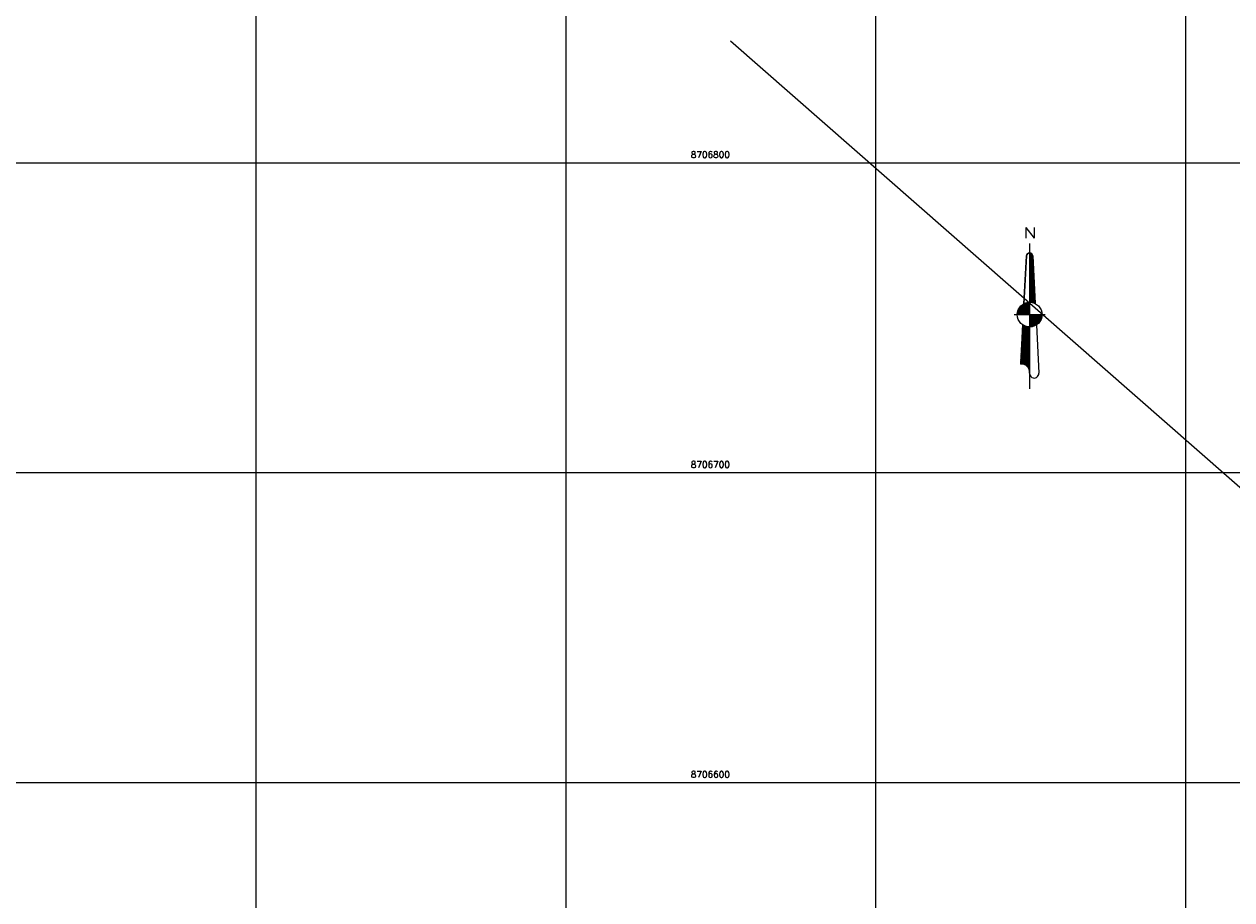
# Model space of a CAD drawing. Header units: millimetres. Extents: x 196436 to 199900, y 8705373 to 8708636.
# Tile 7 of 92: x 196825 to 197215, y 8706562 to 8706845. Entities that reach past the tile are written whole.
import ezdxf
from ezdxf.enums import TextEntityAlignment as Align

# ---------------------------------------------------------------- set-up
doc = ezdxf.new("R2010")
doc.units = ezdxf.units.MM
doc.header["$LTSCALE"] = 5
for name, color, linetype in [('MALHA', 9, 'Continuous'), ('NORTE', 7, 'Continuous'), ('TXT_COORD', 3, 'Continuous')]:
    doc.layers.add(name, color=color, linetype=linetype)
doc.styles.add('AG6', font='ROMANS.SHX', dxfattribs={"width": 1.3, "height": 3})
doc.styles.add('GEOSIS', font='ROMANS.SHX')

# ---------------------------------------------------------------- blocks, each defined once
blk = doc.blocks.new('*X30')
at = {"color": 0}
for p, q in [((9739.61, 10071.95), (9739.72, 10072.06)), ((9739.61, 10071.59), (9740, 10071.99)), ((9739.61, 10071.24), (9740.22, 10071.85)), ((9740.62, 10070.74), (9739.61, 10071.76)), ((9739.61, 10070.88), (9740.4, 10071.68)), ((9739.61, 10070.53), (9740.53, 10071.45)), ((9740.64, 10070.37), (9739.61, 10071.41)), ((9739.61, 10070.18), (9740.6, 10071.17)), ((9740.66, 10070), (9739.61, 10071.05)), ((9739.61, 10069.82), (9740.62, 10070.84)), ((9740.68, 10069.62), (9739.61, 10070.7)), ((9739.61, 10069.47), (9740.64, 10070.5)), ((9740.7, 10069.25), (9739.61, 10070.34)), ((9739.61, 10069.12), (9740.65, 10070.16)), ((9740.72, 10068.88), (9739.61, 10069.99)), ((9740.6, 10071.11), (9739.65, 10072.07)), ((9740.41, 10071.66), (9740.2, 10071.87)), ((9739.61, 10068.76), (9740.67, 10069.83)), ((9740.74, 10068.5), (9739.61, 10069.64)), ((9739.61, 10068.41), (9740.69, 10069.49)), ((9740.76, 10068.13), (9739.61, 10069.28)), ((9739.61, 10068.06), (9740.71, 10069.16)), ((9740.78, 10067.76), (9739.61, 10068.93)), ((9739.61, 10067.7), (9740.72, 10068.82)), ((9740.8, 10067.38), (9739.61, 10068.58)), ((9739.61, 10067.35), (9740.74, 10068.49)), ((9740.82, 10067.01), (9739.61, 10068.22)), ((9739.61, 10067), (9740.76, 10068.15)), ((9740.84, 10066.64), (9739.61, 10067.87)), ((9739.61, 10066.64), (9740.78, 10067.81)), ((9740.86, 10066.26), (9739.61, 10067.52)), ((9739.61, 10066.29), (9740.79, 10067.48)), ((9740.88, 10065.89), (9739.61, 10067.16)), ((9739.61, 10065.94), (9740.81, 10067.14)), ((9739.61, 10065.58), (9740.83, 10066.81)), ((9740.9, 10065.52), (9739.61, 10066.81)), ((9739.61, 10065.23), (9740.85, 10066.47)), ((9740.92, 10065.14), (9739.61, 10066.46)), ((9739.61, 10064.87), (9740.86, 10066.13)), ((9740.94, 10064.77), (9739.61, 10066.1)), ((9739.61, 10064.52), (9740.88, 10065.8)), ((9740.96, 10064.4), (9739.61, 10065.75)), ((9739.61, 10064.17), (9740.9, 10065.46)), ((9740.98, 10064.02), (9739.61, 10065.39)), ((9739.61, 10063.81), (9740.92, 10065.13)), ((9741, 10063.65), (9739.61, 10065.04)), ((9739.61, 10063.46), (9740.94, 10064.79)), ((9741.02, 10063.28), (9739.61, 10064.69)), ((9739.61, 10063.11), (9740.95, 10064.45)), ((9741.03, 10062.9), (9739.61, 10064.33)), ((9739.61, 10062.75), (9740.97, 10064.12)), ((9741.05, 10062.53), (9739.61, 10063.98)), ((9739.61, 10062.4), (9740.99, 10063.78)), ((9741.07, 10062.16), (9739.61, 10063.63)), ((9739.61, 10062.05), (9741.01, 10063.45)), ((9741.09, 10061.79), (9739.61, 10063.27)), ((9739.61, 10061.69), (9741.02, 10063.11)), ((9741.11, 10061.41), (9739.61, 10062.92)), ((9739.61, 10061.34), (9741.04, 10062.78)), ((9741.13, 10061.04), (9739.61, 10062.57)), ((9739.61, 10060.99), (9741.06, 10062.44)), ((9741.15, 10060.67), (9739.61, 10062.21)), ((9739.61, 10060.63), (9741.08, 10062.1)), ((9741.17, 10060.29), (9739.61, 10061.86)), ((9739.61, 10060.28), (9741.09, 10061.77)), ((9741.19, 10059.92), (9739.61, 10061.51)), ((9739.61, 10059.92), (9741.11, 10061.43)), ((9741.21, 10059.55), (9739.61, 10061.15)), ((9739.61, 10059.57), (9741.13, 10061.1)), ((9741.23, 10059.17), (9739.61, 10060.8)), ((9739.61, 10059.22), (9741.15, 10060.76)), ((9741.25, 10058.8), (9739.61, 10060.45)), ((9739.61, 10058.86), (9741.17, 10060.42)), ((9739.61, 10058.51), (9741.18, 10060.09)), ((9741.27, 10058.43), (9739.61, 10060.09)), ((9739.61, 10058.16), (9741.2, 10059.75)), ((9741.29, 10058.05), (9739.61, 10059.74)), ((9739.61, 10057.8), (9741.22, 10059.42)), ((9741.31, 10057.68), (9739.61, 10059.38)), ((9739.61, 10057.45), (9741.24, 10059.08)), ((9741.33, 10057.31), (9739.61, 10059.03)), ((9739.61, 10057.1), (9741.25, 10058.74)), ((9741.35, 10056.93), (9739.61, 10058.68)), ((9739.61, 10056.74), (9741.27, 10058.41)), ((9741.37, 10056.56), (9739.61, 10058.32)), ((9739.61, 10056.39), (9741.29, 10058.07)), ((9741.39, 10056.19), (9739.61, 10057.97)), ((9741.41, 10055.81), (9739.61, 10057.62)), ((9741.09, 10055.78), (9739.61, 10057.26)), ((9740.56, 10055.95), (9739.61, 10056.91)), ((9740.13, 10056.03), (9739.61, 10056.56)), ((9739.74, 10056.06), (9739.61, 10056.2)), ((9739.64, 10056.07), (9741.31, 10057.74)), ((9739.97, 10056.05), (9741.32, 10057.4)), ((9740.29, 10056.01), (9741.34, 10057.07)), ((9740.58, 10055.95), (9741.36, 10056.73)), ((9740.85, 10055.87), (9741.38, 10056.39)), ((9741.11, 10055.77), (9741.4, 10056.06)), ((9741.36, 10055.66), (9741.41, 10055.72)), ((9737.06, 10043.94), (9739.61, 10046.49)), ((9737.08, 10044.31), (9739.61, 10046.84)), ((9737.1, 10044.69), (9739.61, 10047.2)), ((9737.12, 10045.06), (9739.61, 10047.55)), ((9737.14, 10045.44), (9739.61, 10047.9)), ((9737.16, 10045.81), (9739.42, 10048.07)), ((9737.18, 10046.19), (9739.09, 10048.1)), ((9737.21, 10046.56), (9738.79, 10048.15)), ((9739.61, 10044.18), (9737.21, 10046.58)), ((9737.23, 10046.94), (9738.51, 10048.22)), ((9739.61, 10044.54), (9737.23, 10046.92)), ((9739.61, 10044.89), (9737.24, 10047.25)), ((9737.25, 10047.31), (9738.24, 10048.31)), ((9739.61, 10045.24), (9737.26, 10047.58)), ((9737.27, 10047.69), (9737.99, 10048.41)), ((9739.61, 10045.6), (9737.28, 10047.92)), ((9737.29, 10048.06), (9737.75, 10048.52)), ((9739.61, 10045.95), (9737.3, 10048.25)), ((9737.31, 10048.44), (9737.52, 10048.65)), ((9739.61, 10046.3), (9737.32, 10048.59)), ((9739.61, 10046.66), (9737.73, 10048.54)), ((9739.61, 10047.01), (9738.34, 10048.27)), ((9739.61, 10047.36), (9738.82, 10048.14)), ((9739.61, 10047.72), (9739.24, 10048.08)), ((9736.82, 10039.81), (9739.61, 10042.6)), ((9736.84, 10040.19), (9739.61, 10042.95)), ((9736.86, 10040.56), (9739.61, 10043.31)), ((9736.88, 10040.94), (9739.61, 10043.66)), ((9736.91, 10041.31), (9739.61, 10044.01)), ((9736.93, 10041.69), (9739.61, 10044.37)), ((9736.95, 10042.06), (9739.61, 10044.72)), ((9736.97, 10042.44), (9739.61, 10045.08)), ((9739.61, 10039.94), (9736.98, 10042.57)), ((9736.99, 10042.81), (9739.61, 10045.43)), ((9739.61, 10040.29), (9737, 10042.9)), ((9737.01, 10043.19), (9739.61, 10045.78)), ((9739.61, 10040.65), (9737.01, 10043.24)), ((9737.03, 10043.56), (9739.61, 10046.14)), ((9739.61, 10041), (9737.03, 10043.57)), ((9739.61, 10041.35), (9737.05, 10043.91)), ((9739.61, 10041.71), (9737.07, 10044.24)), ((9739.61, 10042.06), (9737.09, 10044.57)), ((9739.61, 10042.41), (9737.11, 10044.91)), ((9739.61, 10042.77), (9737.13, 10045.24)), ((9739.61, 10043.12), (9737.15, 10045.58)), ((9739.61, 10043.47), (9737.17, 10045.91)), ((9739.61, 10043.83), (9737.19, 10046.25)), ((9736.61, 10036.07), (9739.61, 10039.07)), ((9736.63, 10036.44), (9739.61, 10039.42)), ((9736.65, 10036.81), (9739.61, 10039.77)), ((9736.67, 10037.19), (9739.61, 10040.13)), ((9736.69, 10037.56), (9739.61, 10040.48)), ((9736.71, 10037.94), (9739.61, 10040.83)), ((9736.73, 10038.31), (9739.61, 10041.19)), ((9736.76, 10038.69), (9739.61, 10041.54)), ((9739.61, 10036.05), (9736.77, 10038.89)), ((9736.78, 10039.06), (9739.61, 10041.89)), ((9739.61, 10036.4), (9736.79, 10039.22)), ((9736.8, 10039.44), (9739.61, 10042.25)), ((9739.61, 10036.76), (9736.8, 10039.56)), ((9739.61, 10037.11), (9736.82, 10039.89)), ((9739.61, 10037.46), (9736.84, 10040.23)), ((9739.61, 10037.82), (9736.86, 10040.56)), ((9739.61, 10038.17), (9736.88, 10040.9)), ((9739.61, 10038.52), (9736.9, 10041.23)), ((9739.61, 10038.88), (9736.92, 10041.56)), ((9739.61, 10039.23), (9736.94, 10041.9)), ((9739.61, 10039.59), (9736.96, 10042.23)), ((9736.98, 10036.08), (9739.61, 10038.71)), ((9736.75, 10036.08), (9736.61, 10036.21)), ((9737.1, 10036.08), (9736.63, 10036.55)), ((9737.52, 10036.02), (9736.65, 10036.88)), ((9738.05, 10035.84), (9736.67, 10037.22)), ((9739.61, 10034.64), (9736.69, 10037.55)), ((9739.61, 10034.99), (9736.71, 10037.89)), ((9739.61, 10035.34), (9736.73, 10038.22)), ((9739.61, 10035.7), (9736.75, 10038.55)), ((9737.3, 10036.06), (9739.61, 10038.36)), ((9737.6, 10036), (9739.61, 10038)), ((9737.87, 10035.91), (9739.61, 10037.65)), ((9738.11, 10035.81), (9739.61, 10037.3)), ((9738.34, 10035.68), (9739.61, 10036.94)), ((9738.55, 10035.54), (9739.61, 10036.59)), ((9738.74, 10035.38), (9739.61, 10036.24)), ((9738.92, 10035.2), (9739.61, 10035.88)), ((9739.08, 10035), (9739.61, 10035.53)), ((9739.22, 10034.79), (9739.61, 10035.18)), ((9739.35, 10034.57), (9739.61, 10034.82)), ((9739.61, 10034.28), (9739.37, 10034.51)), ((9739.45, 10034.32), (9739.61, 10034.47)), ((9739.54, 10034.05), (9739.61, 10034.12)), ((9739.61, 10033.93), (9739.56, 10033.98)), ((9739.6, 10033.75), (9739.61, 10033.76))]:
    blk.add_line(p, q, dxfattribs=at)
blk = doc.blocks.new('*X32')
at = {"color": 0}
for p, q in [((9739.61, 10048.26), (9743.42, 10052.07)), ((9739.61, 10048.61), (9743.06, 10052.07)), ((9739.61, 10048.96), (9742.71, 10052.07)), ((9739.61, 10049.32), (9742.35, 10052.07)), ((9739.61, 10049.67), (9742, 10052.07)), ((9739.61, 10050.03), (9741.65, 10052.07)), ((9739.61, 10050.38), (9741.29, 10052.07)), ((9739.61, 10050.73), (9740.94, 10052.07)), ((9739.61, 10051.09), (9740.59, 10052.07)), ((9739.61, 10051.44), (9740.23, 10052.07)), ((9739.61, 10051.79), (9739.88, 10052.07)), ((9742.38, 10049.19), (9739.61, 10051.96)), ((9742.19, 10049.02), (9739.61, 10051.61)), ((9742, 10048.86), (9739.61, 10051.25)), ((9741.78, 10048.73), (9739.61, 10050.9)), ((9741.56, 10048.59), (9739.61, 10050.55)), ((9739.78, 10048.08), (9743.6, 10051.9)), ((9742.55, 10049.37), (9739.85, 10052.07)), ((9740.17, 10048.12), (9743.56, 10051.5)), ((9742.71, 10049.56), (9740.21, 10052.07)), ((9742.87, 10049.76), (9740.56, 10052.07)), ((9740.6, 10048.19), (9743.47, 10051.06)), ((9743.01, 10049.97), (9740.91, 10052.07)), ((9741.15, 10048.39), (9743.27, 10050.51)), ((9743.13, 10050.21), (9741.27, 10052.07)), ((9743.24, 10050.44), (9741.62, 10052.07)), ((9743.35, 10050.69), (9741.97, 10052.07)), ((9743.44, 10050.95), (9742.33, 10052.07)), ((9743.51, 10051.24), (9742.68, 10052.07)), ((9743.56, 10051.54), (9743.03, 10052.07)), ((9743.6, 10051.86), (9743.39, 10052.07)), ((9741.34, 10048.46), (9739.61, 10050.19)), ((9741.08, 10048.36), (9739.61, 10049.84)), ((9740.82, 10048.27), (9739.61, 10049.49)), ((9740.56, 10048.18), (9739.61, 10049.13)), ((9740.25, 10048.13), (9739.61, 10048.78)), ((9739.94, 10048.09), (9739.61, 10048.42)), ((9739.61, 10048.07), (9739.61, 10048.07)), ((9741.94, 10048.83), (9742.85, 10049.73))]:
    blk.add_line(p, q, dxfattribs=at)
blk = doc.blocks.new('*X31')
at = {"color": 0}
for p, q in [((9735.62, 10052.4), (9739.27, 10056.05)), ((9735.64, 10052.07), (9739.61, 10056.04)), ((9735.68, 10052.81), (9738.86, 10056)), ((9735.8, 10053.29), (9738.39, 10055.88)), ((9735.99, 10052.07), (9739.61, 10055.68)), ((9736.04, 10053.89), (9737.78, 10055.63)), ((9736.34, 10052.07), (9739.61, 10055.33)), ((9738.79, 10052.07), (9736.4, 10054.46)), ((9739.14, 10052.07), (9736.56, 10054.66)), ((9736.7, 10052.07), (9739.61, 10054.97)), ((9739.5, 10052.07), (9736.72, 10054.84)), ((9739.61, 10052.31), (9736.9, 10055.02)), ((9737.05, 10052.07), (9739.61, 10054.62)), ((9739.61, 10052.67), (9737.09, 10055.18)), ((9739.61, 10053.02), (9737.29, 10055.33)), ((9737.4, 10052.07), (9739.61, 10054.27)), ((9739.61, 10053.37), (9737.51, 10055.47)), ((9739.61, 10053.73), (9737.73, 10055.6)), ((9739.61, 10054.08), (9737.97, 10055.72)), ((9739.61, 10054.43), (9738.22, 10055.82)), ((9739.61, 10054.79), (9738.49, 10055.91)), ((9739.61, 10055.14), (9738.77, 10055.98)), ((9739.61, 10055.5), (9739.07, 10056.03)), ((9739.61, 10055.85), (9739.39, 10056.06)), ((9735.61, 10052.07), (9735.61, 10052.07)), ((9735.96, 10052.07), (9735.62, 10052.41)), ((9736.32, 10052.07), (9735.66, 10052.72)), ((9736.67, 10052.07), (9735.72, 10053.02)), ((9737.02, 10052.07), (9735.8, 10053.29)), ((9737.38, 10052.07), (9735.89, 10053.55)), ((9737.73, 10052.07), (9736, 10053.8)), ((9738.08, 10052.07), (9736.12, 10054.03)), ((9738.44, 10052.07), (9736.25, 10054.25)), ((9737.76, 10052.07), (9739.61, 10053.91)), ((9738.11, 10052.07), (9739.61, 10053.56)), ((9738.47, 10052.07), (9739.61, 10053.21)), ((9738.82, 10052.07), (9739.61, 10052.85)), ((9739.17, 10052.07), (9739.61, 10052.5)), ((9739.53, 10052.07), (9739.61, 10052.15))]:
    blk.add_line(p, q, dxfattribs=at)
blk = doc.blocks.new('N')
at = {"color": 6}
for points in [[(0, 93.75), (0, 0)], [(-1.99, 85.77), (-3.76, 54.91)], [(1.99, 85.77), (3.62, 54.99)], [(-9.97, 47.87), (9.97, 47.87)], [(-4.54, 41.31), (-5.98, 15.96)], [(4.34, 41.18), (5.98, 9.97)]]:
    blk.add_lwpolyline(points, dxfattribs=at)
for points in [[(-3.76, 54.91), (-1.99, 85.77, -0.381158), (0, 87.77), (0, 55.85)], [(0, 47.87), (0, 55.85, -1.24302)]]:
    blk.add_lwpolyline(points, format="xyb", dxfattribs=at)
blk.add_circle((0, 47.87), 7.98, dxfattribs=at)
for centre, radius, start, end in [((0, 85.77), 1.99, 360, 180), ((-5.36, 10.59), 5.4, 353.4071, 96.5929), ((2.99, 9.92), 2.99, 178.92052, 1.07948)]:
    blk.add_arc(centre, radius, start, end, dxfattribs=at)
at = {"color": 6, "xscale": 1.99468085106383, "yscale": 1.99468085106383, "zscale": 1.99468085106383, "rotation": 3.677058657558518e-12}
for name in ['*X30', '*X31', '*X32']:
    blk.add_blockref(name, (-19427.4, -20002.79), dxfattribs=at)
at = {"color": 4, "style": 'AG6', "width": 1.3}
blk.add_text('N', height=7, dxfattribs=at).set_placement((-4.03, 97.14))
blk = doc.blocks.new('A$C60D26755')
at = {"layer": 'NORTE', "xscale": 0.5, "yscale": 0.5, "zscale": 0.5}
blk.add_blockref('N', (4.99, 0), dxfattribs=at)
blk = doc.blocks.new('A$C45D41B80')
blk.add_blockref('A$C60D26755', (0, 0, -705.68))

msp = doc.modelspace()

# ---------------------------------------------------------------- linework, layer by layer
at = {"color": 1}
msp.add_line((197053.156, 8706839.353), (197676.105, 8706293.186), dxfattribs=at)
at = {"layer": 'MALHA'}
for p, q in [((196900, 8708635.599), (196900, 8705384.785)), ((196900, 8708635.599), (196900, 8705384.785)), ((197000, 8708635.599), (197000, 8705384.785)), ((197000, 8708635.599), (197000, 8705384.785)), ((197100, 8708635.599), (197100, 8705384.785)), ((197100, 8708635.599), (197100, 8705384.785)), ((197200, 8708635.599), (197200, 8705384.785)), ((197200, 8708635.599), (197200, 8705384.785)), ((196441.61, 8706800), (199000, 8706800)), ((196441.61, 8706800), (199000, 8706800)), ((196441.61, 8706700), (199000, 8706700)), ((196441.61, 8706600), (199000, 8706600)), ((196441.61, 8706600), (199000, 8706600))]:
    msp.add_line(p, q, dxfattribs=at)

# ---------------------------------------------------------------- block references
msp.add_blockref('A$C45D41B80', (197144.699, 8706727.044))

# ---------------------------------------------------------------- texts
at = {"layer": 'TXT_COORD', "style": 'GEOSIS'}
for s, p in [('8706800', (197052.961, 8706800.92)), ('8706700', (197052.961, 8706700.92)), ('8706600', (197052.961, 8706600.92))]:
    msp.add_text(s, height=2.1, dxfattribs=at).set_placement(p, align=Align.BOTTOM_RIGHT)

doc.saveas('drawing.dxf')
